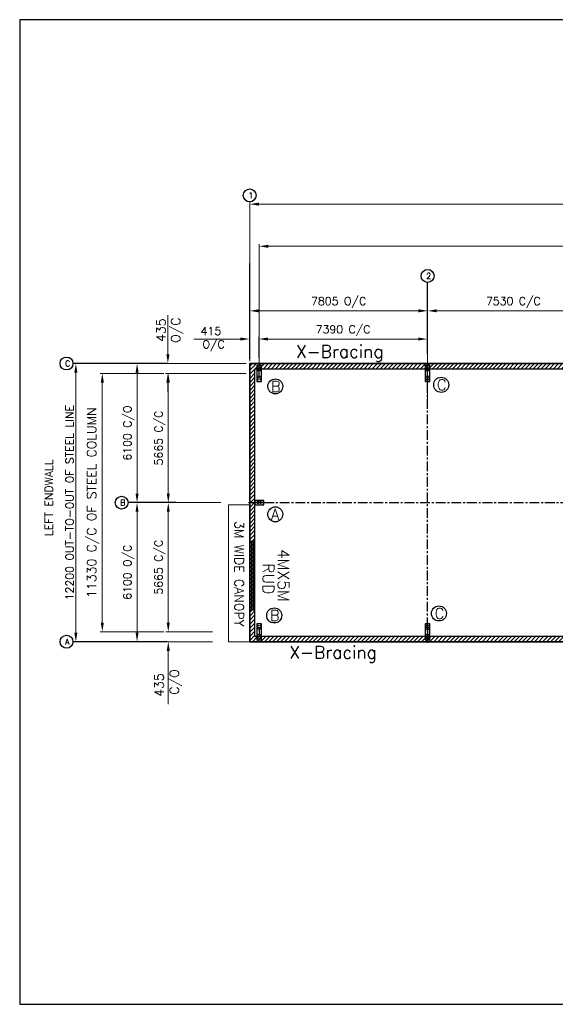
# Model space of a CAD drawing. Header units: millimetres. Extents: x -19676 to 167235, y 1586 to 44760.
# Tile 2 of 7: x 106182 to 129689, y 1586 to 44760. Entities that reach past the tile are written whole.
import ezdxf

# ---------------------------------------------------------------- set-up
doc = ezdxf.new("R2010")
doc.units = ezdxf.units.MM
doc.header["$MEASUREMENT"] = 0
doc.linetypes.add('CENTER', pattern=[684.416, 427.76, -85.552, 85.552, -85.552])
doc.linetypes.add('CONTIN', pattern=[0])
doc.layers.get('0').update_dxf_attribs({"linetype": 'CONTIN'})
doc.layers.get('Defpoints').update_dxf_attribs({"linetype": 'CONTINUOUS'})
for name, color, linetype in [('1', 7, 'CONTIN'), ('10', 10, 'CONTIN'), ('12', 6, 'CONTIN'), ('13', 1, 'CONTIN'), ('16', 7, 'CONTIN'), ('2', 6, 'CONTIN'), ('22', 7, 'CONTIN'), ('27', 1, 'CENTER')]:
    doc.layers.add(name, color=color, linetype=linetype)
doc.styles.add('SIMPLEX', font='SIMPLEX')
doc.dimstyles.new('FOR D', dxfattribs={"dimscale": 100, "dimtxt": 4, "dimasz": 4, "dimexe": 1, "dimexo": 1, "dimgap": 1, "dimtad": 1, "dimdec": 0, "dimzin": 0, "dimdsep": 46, "dimtxsty": 'SIMPLEX', "dimcen": 1, "dimclrd": 6, "dimclre": 6, "dimclrt": 7, "dimadec": 0, "dimazin": 0, "dimtfac": 1, "dimtdec": 0, "dimtofl": 0, "dimtmove": 0, "dimatfit": 3, "dimfxl": 1, "dimtolj": 1, "dimtzin": 0, "dimlwd": 0, "dimlwe": 0, "dimarcsym": 1})

# ---------------------------------------------------------------- blocks, each defined once
blk = doc.blocks.new('WCOL')
for p, q in [((-225.857, 440.421), (225.857, 440.421)), ((-225.857, 0), (225.857, 0)), ((0, 440.421), (0, 0))]:
    blk.add_line(p, q)
blk = doc.blocks.new('BOLT_0')
at = {"layer": '1'}
blk.add_circle((0, 0), 25.4, dxfattribs=at)
blk = doc.blocks.new('*D31313131')
at = {"color": 6, "linetype": 'Continuous', "lineweight": 0}
for p, q in [((116278, 29784), (116278, 32094)), ((116678, 31994), (123683, 31994)), ((124083, 28074), (124083, 32094))]:
    blk.add_line(p, q, dxfattribs=at)
at = {"color": 6, "linetype": 'Continuous'}
for points in [[(116678, 32061), (116678, 31927), (116278, 31994)], [(123683, 31927), (123683, 32061), (124083, 31994)]]:
    blk.add_solid(points, dxfattribs=at)
at = {"layer": 'Defpoints', "color": 0, "linetype": 'Continuous'}
for p in [(124083, 31994), (116278, 29684), (124083, 27974)]:
    blk.add_point(p, dxfattribs=at)
at = {"color": 7, "linetype": 'Continuous', "insert": (120180, 32361), "char_height": 350, "attachment_point": 5, "style": 'SIMPLEX'}
blk.add_mtext('\\A1;7805 O/C', dxfattribs=at)
blk = doc.blocks.new('*D32323232')
at = {"color": 6, "linetype": 'Continuous', "lineweight": 0}
for p, q in [((124083, 28074), (124083, 32094)), ((124483, 31994), (131213, 31994)), ((131613, 25848), (131613, 32094))]:
    blk.add_line(p, q, dxfattribs=at)
at = {"color": 6, "linetype": 'Continuous'}
for points in [[(124483, 32061), (124483, 31927), (124083, 31994)], [(131213, 31927), (131213, 32061), (131613, 31994)]]:
    blk.add_solid(points, dxfattribs=at)
at = {"layer": 'Defpoints', "color": 0, "linetype": 'Continuous'}
for p in [(131613, 31994), (124083, 27974), (131613, 25748)]:
    blk.add_point(p, dxfattribs=at)
at = {"color": 7, "linetype": 'Continuous', "insert": (127848, 32361), "char_height": 350, "attachment_point": 5, "style": 'SIMPLEX'}
blk.add_mtext('\\A1;7530 C/C', dxfattribs=at)
blk = doc.blocks.new('*D37373737')
at = {"color": 6, "linetype": 'Continuous', "lineweight": 0}
for p, q in [((112751, 29684), (108548, 29684)), ((108648, 17884), (108648, 29284)), ((112751, 17484), (108548, 17484))]:
    blk.add_line(p, q, dxfattribs=at)
at = {"color": 6, "linetype": 'Continuous'}
for points in [[(108715, 29284), (108581, 29284), (108648, 29684)], [(108581, 17884), (108715, 17884), (108648, 17484)]]:
    blk.add_solid(points, dxfattribs=at)
at = {"layer": 'Defpoints', "color": 0, "linetype": 'Continuous'}
for p in [(108648, 29684), (112851, 29684), (112851, 17484)]:
    blk.add_point(p, dxfattribs=at)
at = {"color": 7, "linetype": 'Continuous', "insert": (108373, 23584), "char_height": 350, "attachment_point": 5, "rotation": 90, "style": 'SIMPLEX'}
blk.add_mtext('\\A1;12200 OUT-TO-OUT OF STEEL LINE', dxfattribs=at)
blk = doc.blocks.new('*D38383838')
at = {"color": 6, "linetype": 'Continuous', "lineweight": 0}
for p, q in [((115016, 23584), (111234, 23584)), ((111334, 17884), (111334, 23184)), ((113685, 17484), (111234, 17484))]:
    blk.add_line(p, q, dxfattribs=at)
at = {"color": 6, "linetype": 'Continuous'}
for points in [[(111400, 23184), (111267, 23184), (111334, 23584)], [(111267, 17884), (111400, 17884), (111334, 17484)]]:
    blk.add_solid(points, dxfattribs=at)
at = {"layer": 'Defpoints', "color": 0, "linetype": 'Continuous'}
for p in [(111334, 23584), (115116, 23584), (113785, 17484)]:
    blk.add_point(p, dxfattribs=at)
at = {"color": 7, "linetype": 'Continuous', "insert": (110967, 20534), "char_height": 350, "attachment_point": 5, "rotation": 90, "style": 'SIMPLEX'}
blk.add_mtext('\\A1;6100 O/C', dxfattribs=at)
blk = doc.blocks.new('*D39393939')
at = {"color": 6, "linetype": 'Continuous', "lineweight": 0}
for p, q in [((113103, 29684), (111234, 29684)), ((111334, 23984), (111334, 29284)), ((115016, 23584), (111234, 23584))]:
    blk.add_line(p, q, dxfattribs=at)
at = {"color": 6, "linetype": 'Continuous'}
for points in [[(111400, 29284), (111267, 29284), (111334, 29684)], [(111267, 23984), (111400, 23984), (111334, 23584)]]:
    blk.add_solid(points, dxfattribs=at)
at = {"layer": 'Defpoints', "color": 0, "linetype": 'Continuous'}
for p in [(111334, 29684), (113203, 29684), (115116, 23584)]:
    blk.add_point(p, dxfattribs=at)
at = {"color": 7, "linetype": 'Continuous', "insert": (110967, 26634), "char_height": 350, "attachment_point": 5, "rotation": 90, "style": 'SIMPLEX'}
blk.add_mtext('\\A1;6100 C/O', dxfattribs=at)
blk = doc.blocks.new('*D40404040')
at = {"color": 6, "linetype": 'Continuous', "lineweight": 0}
for p, q in [((116278, 32214), (116278, 36773)), ((162008, 32214), (162008, 36773)), ((161608, 36673), (116678, 36673))]:
    blk.add_line(p, q, dxfattribs=at)
at = {"color": 6, "linetype": 'Continuous'}
for points in [[(116678, 36739), (116678, 36606), (116278, 36673)], [(161608, 36606), (161608, 36739), (162008, 36673)]]:
    blk.add_solid(points, dxfattribs=at)
at = {"layer": 'Defpoints', "color": 0, "linetype": 'Continuous'}
for p in [(116278, 36673), (116278, 32114), (162008, 32114)]:
    blk.add_point(p, dxfattribs=at)
at = {"color": 7, "linetype": 'Continuous', "insert": (139143, 36973), "char_height": 400, "attachment_point": 5, "style": 'SIMPLEX'}
blk.add_mtext('\\A1;45730 OUT-TO-OUT OF STEEL LINE', dxfattribs=at)
blk = doc.blocks.new('*D41414141')
at = {"color": 6, "linetype": 'Continuous', "lineweight": 0}
for p, q in [((115866, 30757), (113823, 30757)), ((116266, 30010), (116266, 30857)), ((116681, 29927), (116681, 30857)), ((117081, 30757), (117481, 30757))]:
    blk.add_line(p, q, dxfattribs=at)
at = {"color": 6, "linetype": 'Continuous'}
for points in [[(115866, 30690), (115866, 30824), (116266, 30757)], [(117081, 30824), (117081, 30690), (116681, 30757)]]:
    blk.add_solid(points, dxfattribs=at)
at = {"layer": 'Defpoints', "color": 0, "linetype": 'Continuous'}
for p in [(116681, 30757), (116266, 29910), (116681, 29827)]:
    blk.add_point(p, dxfattribs=at)
at = {"color": 7, "linetype": 'Continuous', "insert": (114573, 30757), "char_height": 350, "attachment_point": 5, "style": 'SIMPLEX'}
blk.add_mtext('\\A1;415 \\P O/C', dxfattribs=at)
blk = doc.blocks.new('*D42424242')
at = {"color": 6, "linetype": 'Continuous', "lineweight": 0}
for p, q in [((116681, 29927), (116681, 30857)), ((117081, 30757), (123671, 30757)), ((124071, 30450), (124071, 30857))]:
    blk.add_line(p, q, dxfattribs=at)
at = {"color": 6, "linetype": 'Continuous'}
for points in [[(117081, 30824), (117081, 30690), (116681, 30757)], [(123671, 30690), (123671, 30824), (124071, 30757)]]:
    blk.add_solid(points, dxfattribs=at)
at = {"layer": 'Defpoints', "color": 0, "linetype": 'Continuous'}
for p in [(124071, 30757), (124071, 30350), (116681, 29827)]:
    blk.add_point(p, dxfattribs=at)
at = {"color": 7, "linetype": 'Continuous', "insert": (120376, 31124), "char_height": 350, "attachment_point": 5, "style": 'SIMPLEX'}
blk.add_mtext('\\A1;7390 C/C', dxfattribs=at)
blk = doc.blocks.new('*D45454545')
at = {"color": 6, "linetype": 'Continuous', "lineweight": 0}
for p, q in [((112686, 30084), (112686, 31808)), ((116125, 29684), (112586, 29684)), ((116125, 29249), (112586, 29249)), ((112686, 28849), (112686, 28449))]:
    blk.add_line(p, q, dxfattribs=at)
at = {"color": 6, "linetype": 'Continuous'}
for points in [[(112620, 30084), (112753, 30084), (112686, 29684)], [(112753, 28849), (112620, 28849), (112686, 29249)]]:
    blk.add_solid(points, dxfattribs=at)
at = {"layer": 'Defpoints', "color": 0, "linetype": 'Continuous'}
for p in [(112686, 29684), (116225, 29684), (116225, 29249)]:
    blk.add_point(p, dxfattribs=at)
at = {"color": 7, "linetype": 'Continuous', "char_height": 400, "attachment_point": 5, "rotation": 90, "style": 'SIMPLEX'}
for s, insert in [('\\A1;435 ', (112386, 31146)), ('O/C', (113091, 31146))]:
    blk.add_mtext(s, dxfattribs=dict(at, insert=insert))
blk = doc.blocks.new('*D46464646')
at = {"color": 6, "linetype": 'Continuous', "lineweight": 0}
for p, q in [((114524, 29249), (112603, 29249)), ((112703, 23984), (112703, 28849)), ((114324, 23584), (112603, 23584))]:
    blk.add_line(p, q, dxfattribs=at)
at = {"color": 6, "linetype": 'Continuous'}
for points in [[(112770, 28849), (112636, 28849), (112703, 29249)], [(112636, 23984), (112770, 23984), (112703, 23584)]]:
    blk.add_solid(points, dxfattribs=at)
at = {"layer": 'Defpoints', "color": 0, "linetype": 'Continuous'}
for p in [(112703, 29249), (114624, 29249), (114424, 23584)]:
    blk.add_point(p, dxfattribs=at)
at = {"color": 7, "linetype": 'Continuous', "insert": (112336, 26417), "char_height": 350, "attachment_point": 5, "rotation": 90, "style": 'SIMPLEX'}
blk.add_mtext('\\A1;5665 C/C', dxfattribs=at)
blk = doc.blocks.new('*D47474747')
at = {"color": 6, "linetype": 'Continuous', "lineweight": 0}
for p, q in [((112703, 18320), (112703, 18720)), ((114643, 17920), (112603, 17920)), ((114645, 17484), (112603, 17484)), ((112703, 17084), (112703, 14740))]:
    blk.add_line(p, q, dxfattribs=at)
at = {"color": 6, "linetype": 'Continuous'}
for points in [[(112636, 18320), (112770, 18320), (112703, 17920)], [(112770, 17084), (112636, 17084), (112703, 17484)]]:
    blk.add_solid(points, dxfattribs=at)
at = {"layer": 'Defpoints', "color": 0, "linetype": 'Continuous'}
for p in [(112703, 17920), (114743, 17920), (114745, 17484)]:
    blk.add_point(p, dxfattribs=at)
at = {"color": 7, "linetype": 'Continuous', "insert": (112703, 15583), "char_height": 400, "attachment_point": 5, "rotation": 90, "style": 'SIMPLEX'}
blk.add_mtext('\\A1;435 \\P C/O', dxfattribs=at)
blk = doc.blocks.new('*D48484848')
at = {"color": 6, "linetype": 'Continuous', "lineweight": 0}
for p, q in [((113557, 23584), (112603, 23584)), ((112703, 18320), (112703, 23184)), ((113512, 17920), (112603, 17920))]:
    blk.add_line(p, q, dxfattribs=at)
at = {"color": 6, "linetype": 'Continuous'}
for points in [[(112770, 23184), (112636, 23184), (112703, 23584)], [(112636, 18320), (112770, 18320), (112703, 17920)]]:
    blk.add_solid(points, dxfattribs=at)
at = {"layer": 'Defpoints', "color": 0, "linetype": 'Continuous'}
for p in [(112703, 23584), (113657, 23584), (113612, 17920)]:
    blk.add_point(p, dxfattribs=at)
at = {"color": 7, "linetype": 'Continuous', "insert": (112336, 20752), "char_height": 350, "attachment_point": 5, "rotation": 90, "style": 'SIMPLEX'}
blk.add_mtext('\\A1;5665 C/C', dxfattribs=at)
blk = doc.blocks.new('zw$DBA9')
at = {"ltscale": 0.1}
h = blk.add_hatch(color=4, dxfattribs=at)
h.dxf.hatch_style = 1
h.paths.add_polyline_path([(230, 4402), (0, 4402), (0, 1402), (230, 1402)])
at = {"color": 5, "ltscale": 0.1}
for p, q in [((75, 4402), (75, 1402)), ((155, 4402), (155, 1402))]:
    blk.add_line(p, q, dxfattribs=at)
at = {"linetype": 'Continuous', "lineweight": 5}
for points in [[(0, 5996), (-928, 5996), (-928, 0), (0, 0)], [(0, 4383), (0, 1420), (230, 1420), (230, 4383)]]:
    blk.add_lwpolyline(points, close=True, dxfattribs=at)
at = {"color": 0, "ltscale": 0.1}
blk.add_lwpolyline([(230, 4402), (0, 4402), (0, 1402), (230, 1402)], close=True, dxfattribs=at)
at = {"color": 5, "linetype": 'ByBlock', "lineweight": 0, "attachment_point": 5, "rotation": 270, "style": 'SIMPLEX'}
for s, insert, char_height in [('\\A1;3M WIDE CANOPY', (-462, 2974), 400), ('\\A1;4MX5M ', (1488, 2912), 500), ('\\A1;RUD ', (822, 2759), 500)]:
    blk.add_mtext(s, dxfattribs=dict(at, insert=insert, char_height=char_height))
blk = doc.blocks.new('*D59545454')
at = {"color": 6, "linetype": 'Continuous', "lineweight": 0}
for p, q in [((112503, 29249), (109709, 29249)), ((109809, 28849), (109809, 18320)), ((112503, 17920), (109709, 17920))]:
    blk.add_line(p, q, dxfattribs=at)
at = {"color": 6, "linetype": 'Continuous'}
for points in [[(109876, 28849), (109742, 28849), (109809, 29249)], [(109742, 18320), (109876, 18320), (109809, 17920)]]:
    blk.add_solid(points, dxfattribs=at)
at = {"layer": 'Defpoints', "color": 0, "linetype": 'Continuous'}
for p in [(112603, 29249), (109809, 17920), (112603, 17920)]:
    blk.add_point(p, dxfattribs=at)
at = {"color": 7, "linetype": 'Continuous', "insert": (109404, 23584), "char_height": 400, "attachment_point": 5, "rotation": 90, "style": 'SIMPLEX'}
blk.add_mtext('\\A1;11330 C/C OF STEEL COLUMN', dxfattribs=at)
blk = doc.blocks.new('*D565656')
at = {"color": 6, "linetype": 'Continuous', "lineweight": 0}
for p, q in [((116693, 29349), (116693, 34923)), ((117093, 34823), (161193, 34823)), ((161593, 29349), (161593, 34923))]:
    blk.add_line(p, q, dxfattribs=at)
at = {"color": 6, "linetype": 'Continuous'}
for points in [[(117093, 34890), (117093, 34757), (116693, 34823)], [(161193, 34757), (161193, 34890), (161593, 34823)]]:
    blk.add_solid(points, dxfattribs=at)
at = {"layer": 'Defpoints', "color": 0, "linetype": 'Continuous'}
for p in [(161593, 34823), (116693, 29249), (161593, 29249)]:
    blk.add_point(p, dxfattribs=at)
at = {"color": 7, "linetype": 'Continuous', "insert": (139143, 35123), "char_height": 400, "attachment_point": 5, "style": 'SIMPLEX'}
blk.add_mtext('\\A1;44900 CENTER-TO-CENTER OF STEEL COLUMN', dxfattribs=at)

msp = doc.modelspace()

# ---------------------------------------------------------------- hatches: boundary and pattern name
at = {"linetype": 'Continuous'}
h = msp.add_hatch(dxfattribs=at)
h.set_pattern_fill('ANSI31', color=1, scale=1000, style=0)
h.set_pattern_definition([(45, (110645.18, 1657.6), (-88.38835, 88.38835), [])])
h.paths.add_polyline_path([(116277.9, 29684.4), (162007.9, 29684.4), (162007.9, 17484.4), (116277.9, 17484.4)])
h.paths.add_polyline_path([(116507.9, 29454.4), (161777.9, 29454.4), (161777.9, 17714.4), (116507.9, 17714.4)], flags=16)

# ---------------------------------------------------------------- linework, layer by layer
for p, q in [((116277.9, 29684.4), (116277.9, 17484.4)), ((162007.9, 29684.4), (116277.9, 29684.4)), ((116277.9, 17484.4), (162007.9, 17484.4))]:
    msp.add_line(p, q)
for points in [[(116277.9, 29684.4), (162007.9, 29684.4), (162007.9, 17484.4), (116277.9, 17484.4)], [(116507.9, 29454.4), (161777.9, 29454.4), (161777.9, 17714.4), (116507.9, 17714.4)]]:
    msp.add_lwpolyline(points, close=True, dxfattribs=at)
at = {"layer": '10'}
for p, q in [((116792.9, 29601.4), (116592.9, 29601.4)), ((116592.9, 29601.4), (116592.9, 28895.9)), ((116792.9, 28895.9), (116792.9, 29601.4)), ((124182.9, 29601.9), (123982.9, 29601.9)), ((123982.9, 29601.9), (123982.9, 28896.4)), ((124182.9, 28896.4), (124182.9, 29601.9)), ((116592.9, 28895.9), (116792.9, 28895.9)), ((123982.9, 28896.4), (124182.9, 28896.4)), ((116892.9, 23684.4), (116492.9, 23684.4)), ((116492.9, 23684.4), (116492.9, 23484.4)), ((116492.9, 23484.4), (116892.9, 23484.4)), ((116892.9, 23484.4), (116892.9, 23684.4)), ((116592.9, 18272.9), (116592.9, 17567.4)), ((116792.9, 18272.9), (116592.9, 18272.9)), ((116792.9, 17567.4), (116792.9, 18272.9)), ((123982.9, 18272.4), (123982.9, 17566.9)), ((124182.9, 18272.4), (123982.9, 18272.4)), ((124182.9, 17566.9), (124182.9, 18272.4)), ((116592.9, 17567.4), (116792.9, 17567.4)), ((123982.9, 17566.9), (124182.9, 17566.9))]:
    msp.add_line(p, q, dxfattribs=at)
at = {"layer": '12'}
for p, q in [((116277.9, 29889.7), (116277.9, 34074)), ((124082.9, 31087.4), (124082.9, 33243.3)), ((116277.9, 30125), (116277.9, 31158.4)), ((124082.9, 30125), (124082.9, 31158.4)), ((112645.3, 29684.4), (108520.9, 29684.4)), ((113034.5, 23584.4), (110938.5, 23584.4)), ((112645.3, 17484.4), (108520.9, 17484.4))]:
    msp.add_line(p, q, dxfattribs=at)
at = {"layer": '13'}
for centre in [(116277.9, 37055.1), (124082.9, 33525.7), (108238.6, 29684.4), (110656.2, 23584.4), (108238.6, 17484.4)]:
    msp.add_circle(centre, 282.3, dxfattribs=at)
at = {"layer": '16'}
for centre in [(117399.2, 28681.7), (124680.6, 28749.2), (117399.2, 23071.5), (124580.6, 18723.2), (117351.5, 18636.4)]:
    msp.add_circle(centre, 329.4, dxfattribs=at)
at = {"layer": '22'}
for p, q in [((167234.8, 44759.7), (106181.6, 44759.7)), ((106181.6, 44759.7), (106181.6, 1586.3)), ((106181.6, 1586.3), (167234.8, 1586.3))]:
    msp.add_line(p, q, dxfattribs=at)
at = {"layer": '27'}
for p, q in [((124082.9, 17437.3), (124082.9, 29731.4)), ((116230.9, 23584.4), (162055, 23584.4))]:
    msp.add_line(p, q, dxfattribs=at)

# ---------------------------------------------------------------- block references
at = {"linetype": 'Continuous'}
msp.add_blockref('zw$DBA9', (116277.9, 17484.4), dxfattribs=at)
at = {"layer": '10'}
for p, xscale, yscale, zscale, rotation in [((116692.9, 29454.4), 0.33206844, 0.93319744, 0.93319744, 180), ((124082.9, 29454.4), 0.33206844, 0.93319744, 0.93319744, 180), ((116507.9, 23584.4), 0.27672372, 0.8173991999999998, 0.8173991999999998, 270)]:
    msp.add_blockref('WCOL', p, dxfattribs=dict(at, xscale=xscale, yscale=yscale, zscale=zscale, rotation=rotation))
for name, p, xscale, yscale, zscale in [('BOLT_0', (116642.9, 29526.4), 0.4724409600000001, 0.4724409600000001, 0.4724409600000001), ('BOLT_0', (116642.9, 29376.4), 0.4724409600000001, 0.4724409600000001, 0.4724409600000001), ('BOLT_0', (116742.9, 29526.4), 0.4724409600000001, 0.4724409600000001, 0.4724409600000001), ('BOLT_0', (116742.9, 29376.4), 0.4724409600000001, 0.4724409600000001, 0.4724409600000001), ('BOLT_0', (124032.9, 29526.9), 0.4724409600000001, 0.4724409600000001, 0.4724409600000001), ('BOLT_0', (124032.9, 29376.9), 0.4724409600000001, 0.4724409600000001, 0.4724409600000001), ('BOLT_0', (124132.9, 29526.9), 0.4724409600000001, 0.4724409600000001, 0.4724409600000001), ('BOLT_0', (124132.9, 29376.9), 0.4724409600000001, 0.4724409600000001, 0.4724409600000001), ('BOLT_0', (116642.9, 29120.9), 0.4724409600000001, 0.4724409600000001, 0.4724409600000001), ('BOLT_0', (116642.9, 28970.9), 0.4724409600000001, 0.4724409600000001, 0.4724409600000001), ('BOLT_0', (116742.9, 29120.9), 0.4724409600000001, 0.4724409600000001, 0.4724409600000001), ('BOLT_0', (116742.9, 28970.9), 0.4724409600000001, 0.4724409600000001, 0.4724409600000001), ('BOLT_0', (124032.9, 29121.4), 0.4724409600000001, 0.4724409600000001, 0.4724409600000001), ('BOLT_0', (124032.9, 28971.4), 0.4724409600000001, 0.4724409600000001, 0.4724409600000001), ('BOLT_0', (124132.9, 29121.4), 0.4724409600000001, 0.4724409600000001, 0.4724409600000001), ('BOLT_0', (124132.9, 28971.4), 0.4724409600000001, 0.4724409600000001, 0.4724409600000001), ('BOLT_0', (116642.9, 23634.4), 0.3937008, 0.3937008, 0.3937008), ('BOLT_0', (116642.9, 23534.4), 0.3937008, 0.3937008, 0.3937008), ('BOLT_0', (116742.9, 23634.4), 0.3937008, 0.3937008, 0.3937008), ('BOLT_0', (116742.9, 23534.4), 0.3937008, 0.3937008, 0.3937008), ('BOLT_0', (116642.9, 18197.9), 0.4724409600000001, 0.4724409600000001, 0.4724409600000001), ('BOLT_0', (116742.9, 18197.9), 0.4724409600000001, 0.4724409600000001, 0.4724409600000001), ('BOLT_0', (124032.9, 18197.4), 0.4724409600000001, 0.4724409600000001, 0.4724409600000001), ('BOLT_0', (124132.9, 18197.4), 0.4724409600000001, 0.4724409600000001, 0.4724409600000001), ('WCOL', (116692.9, 17714.4), 0.33206844, 0.93319744, 0.93319744), ('BOLT_0', (116642.9, 18047.9), 0.4724409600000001, 0.4724409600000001, 0.4724409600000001), ('BOLT_0', (116642.9, 17792.4), 0.4724409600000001, 0.4724409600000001, 0.4724409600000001), ('BOLT_0', (116742.9, 18047.9), 0.4724409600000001, 0.4724409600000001, 0.4724409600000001), ('BOLT_0', (116742.9, 17792.4), 0.4724409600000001, 0.4724409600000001, 0.4724409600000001), ('WCOL', (124082.9, 17714.4), 0.33206844, 0.93319744, 0.93319744), ('BOLT_0', (124032.9, 18047.4), 0.4724409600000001, 0.4724409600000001, 0.4724409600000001), ('BOLT_0', (124032.9, 17791.9), 0.4724409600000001, 0.4724409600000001, 0.4724409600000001), ('BOLT_0', (124132.9, 18047.4), 0.4724409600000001, 0.4724409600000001, 0.4724409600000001), ('BOLT_0', (124132.9, 17791.9), 0.4724409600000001, 0.4724409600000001, 0.4724409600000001), ('BOLT_0', (116642.9, 17642.4), 0.4724409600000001, 0.4724409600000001, 0.4724409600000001), ('BOLT_0', (116742.9, 17642.4), 0.4724409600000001, 0.4724409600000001, 0.4724409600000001), ('BOLT_0', (124032.9, 17641.9), 0.4724409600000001, 0.4724409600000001, 0.4724409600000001), ('BOLT_0', (124132.9, 17641.9), 0.4724409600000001, 0.4724409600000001, 0.4724409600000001)]:
    msp.add_blockref(name, p, dxfattribs=dict(at, xscale=xscale, yscale=yscale, zscale=zscale))

# ---------------------------------------------------------------- texts
at = {"linetype": 'Continuous', "style": 'SIMPLEX'}
msp.add_text('LEFT ENDWALL', height=350, rotation=90, dxfattribs=at).set_placement((107631.9, 22118.3))
at = {"layer": '13', "style": 'SIMPLEX'}
for s, p in [('1', (116214.4, 36928.1)), ('2', (124019.4, 33398.6)), ('C', (108175, 29557.3)), ('B', (110592.7, 23457.3)), ('A', (108175, 17357.3))]:
    msp.add_text(s, height=254.1, dxfattribs=at).set_placement(p)
at = {"layer": '16', "style": 'SIMPLEX'}
for s, p in [('C', (124492.3, 28513.9)), ('B', (117211, 28446.4)), ('A', (117211, 22836.2)), ('B', (117163.3, 18401.1)), ('C', (124392.3, 18487.9))]:
    msp.add_text(s, height=470.5, dxfattribs=at).set_placement(p)
at = {"layer": '2', "style": 'SIMPLEX'}
for p in [(118306.1, 29937.5), (118012.1, 16743.5)]:
    msp.add_text('X-Bracing', height=550, dxfattribs=at).set_placement(p)

# ---------------------------------------------------------------- dimensions: what is measured, and where the dimension line sits
at = {"linetype": 'Continuous'}
for base, p1, p2, text, override, picture, middle in [((116277.9, 36672.8), (162007.9, 32113.7), (116277.9, 32113.7), '<> OUT-TO-OUT OF STEEL LINE', {"dimtxsty": 'SIMPLEX'}, '*D40404040', (139142.9, 36972.8)), ((161592.9, 34823.4), (116692.9, 29248.9), (161592.9, 29248.9), '<> CENTER-TO-CENTER OF STEEL COLUMN', {"dimtxsty": 'SIMPLEX'}, '*D565656', (139142.9, 35123.4)), ((124082.9, 31994.1), (116277.9, 29684.4), (124082.9, 27973.9), '<> O/C', {"dimtxt": 3.5, "dimtxsty": 'SIMPLEX'}, '*D31313131', (120180.4, 32360.8)), ((131612.9, 31994.1), (124082.9, 27973.9), (131612.9, 25748.3), '<> C/C', {"dimtxt": 3.5, "dimtxsty": 'SIMPLEX'}, '*D32323232', (127847.9, 32360.8)), ((124071, 30757), (116681, 29826.9), (124071, 30350.4), '<> C/C', {"dimtxt": 3.5, "dimtxsty": 'SIMPLEX'}, '*D42424242', (120376, 31123.6))]:
    dim = msp.add_linear_dim(base=base, p1=p1, p2=p2, text=text, dimstyle='FOR D', override=override, dxfattribs=at)
    dim.commit()
    dim.dimension.update_dxf_attribs({"geometry": picture, "text_midpoint": middle})
for base, p1, p2, text, override, picture, middle in [((112686.3297, 29684.3727), (116225.3308, 29248.8728), (116225.3308, 29684.3727), '<> \\X O/C', {"dimtxsty": 'SIMPLEX'}, '*D45454545', (112686.3297, 31146.2774)), ((108647.9, 29684.4), (112850.7, 17484.4), (112850.7, 29684.4), '<> OUT-TO-OUT OF STEEL LINE', {"dimtxt": 3.5, "dimtxsty": 'SIMPLEX'}, '*D37373737', (108372.9, 23584.4)), ((111333.7, 29684.4), (115115.7, 23584.4), (113202.9, 29684.4), '<> C/O', {"dimtxt": 3.5}, '*D39393939', (110967.1, 26634.4)), ((109808.9, 17919.9), (112602.9, 29248.9), (112602.9, 17919.9), '11330 C/C OF STEEL COLUMN', {"dimtxsty": 'SIMPLEX'}, '*D59545454', (109404.1, 23584.4)), ((112702.9367, 29248.8728), (114423.8868, 23584.3727), (114623.7331, 29248.8728), '<> C/C', {"dimtxt": 3.5, "dimtxsty": 'SIMPLEX'}, '*D46464646', (112336.2701, 26416.6227)), ((111333.7, 23584.4), (113784.8, 17484.4), (115115.7, 23584.4), '<> O/C', {"dimtxt": 3.5}, '*D38383838', (110967.1, 20534.4)), ((112702.9367, 23584.3727), (113611.8487, 17919.8725), (113657.0078, 23584.3727), '<> C/C', {"dimtxt": 3.5}, '*D48484848', (112336.2701, 20752.1226))]:
    dim = msp.add_linear_dim(base=base, p1=p1, p2=p2, angle=90, text=text, dimstyle='FOR D', override=override, dxfattribs=at)
    dim.commit()
    dim.dimension.update_dxf_attribs({"geometry": picture, "text_midpoint": middle})
dim = msp.add_linear_dim(base=(116681, 30757), p1=(116266, 29909.9), p2=(116681, 29826.9), text='<> \\X O/C', dimstyle='FOR D', override={"dimtxt": 3.5}, dxfattribs=at)
dim.commit()
dim.dimension.update_dxf_attribs({"geometry": '*D41414141', "text_midpoint": (114573.2, 30757), "dimtype": 160})
dim = msp.add_linear_dim(base=(112702.9367, 17919.8725), p1=(114744.6808, 17484.3727), p2=(114743.4677, 17919.8725), angle=90, text='<> \\X C/O', dimstyle='FOR D', override={"dimtxsty": 'SIMPLEX'}, dxfattribs=at)
dim.commit()
dim.dimension.update_dxf_attribs({"geometry": '*D47474747', "text_midpoint": (112702.9367, 15582.6688), "dimtype": 160})

doc.saveas('drawing.dxf')
